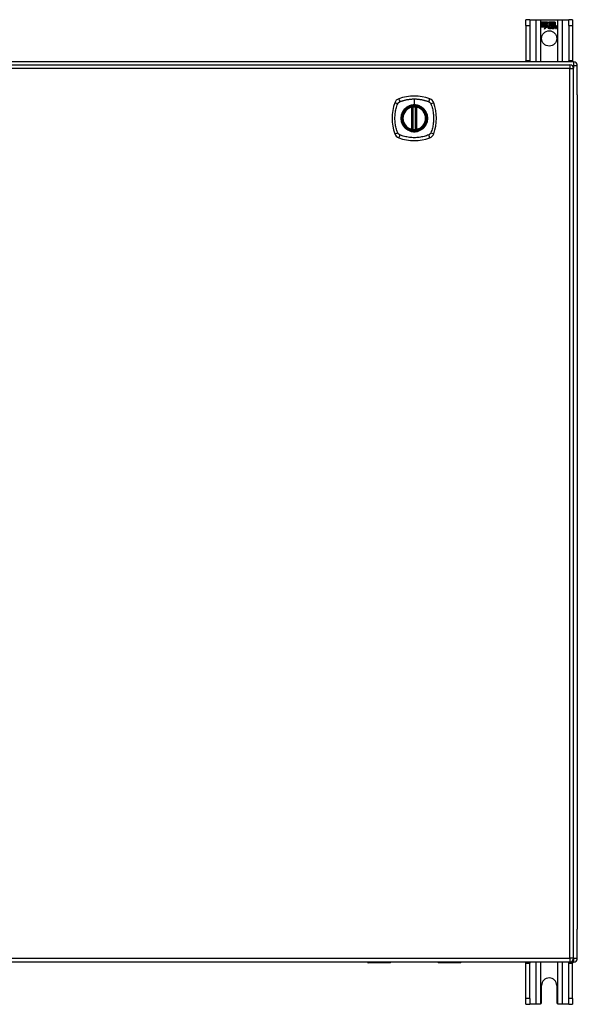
# Model space of a CAD drawing. Header units: inches. Extents: x 13 to 267, y 22 to 131.
# Tile 7 of 12: x 126 to 141, y 65 to 91. Entities that reach past the tile are written whole.
import ezdxf

# ---------------------------------------------------------------- set-up
doc = ezdxf.new("R2010")
doc.units = ezdxf.units.IN
doc.header["$MEASUREMENT"] = 0
doc.layers.add('Visible Edges(ANSI)', color=7, linetype='Continuous', lineweight=25)
doc.layers.add('Visible Tangent Edges(ANSI)', color=7, linetype='Continuous', lineweight=25)

msp = doc.modelspace()

# ---------------------------------------------------------------- linework, layer by layer
at = {"layer": 'Visible Edges(ANSI)'}
for p, q in [((139.634, 90.753), (139.529, 90.753)), ((139.529, 90.597), (139.529, 90.753)), ((139.529, 90.597), (139.529, 89.659)), ((139.634, 90.753), (139.634, 90.597)), ((139.634, 90.753), (139.798, 90.753)), ((139.634, 90.597), (139.634, 89.659)), ((139.798, 90.753), (139.933, 90.753)), ((139.933, 90.753), (140.375, 90.753)), ((139.938, 90.691), (140.105, 90.691)), ((139.938, 90.651), (139.938, 90.691)), ((139.938, 90.69), (139.938, 90.651)), ((140.105, 90.69), (139.938, 90.69)), ((139.938, 90.651), (140.06, 90.651)), ((140.061, 90.651), (139.938, 90.651)), ((139.938, 90.645), (139.938, 90.606)), ((140.06, 90.645), (139.938, 90.645)), ((139.938, 90.605), (139.938, 90.645)), ((139.938, 90.645), (140.061, 90.645)), ((139.938, 90.606), (140.06, 90.606)), ((140.061, 90.605), (139.938, 90.605)), ((139.938, 90.6), (140.061, 90.6)), ((139.938, 90.56), (139.938, 90.6)), ((140.06, 90.599), (139.938, 90.599)), ((139.938, 90.599), (139.938, 90.56)), ((140.06, 90.651), (140.06, 90.686)), ((140.06, 90.686), (140.065, 90.686)), ((140.06, 90.606), (140.06, 90.645)), ((140.06, 90.564), (140.06, 90.599)), ((140.062, 90.564), (140.06, 90.564)), ((140.061, 90.685), (140.061, 90.651)), ((140.064, 90.685), (140.061, 90.685)), ((140.061, 90.645), (140.061, 90.605)), ((140.061, 90.6), (140.061, 90.565)), ((140.061, 90.565), (140.062, 90.565)), ((140.062, 90.565), (140.08, 90.6)), ((140.08, 90.598), (140.062, 90.564)), ((140.107, 90.623), (140.064, 90.685)), ((140.065, 90.686), (140.108, 90.623)), ((140.08, 90.6), (140.083, 90.588)), ((140.082, 90.586), (140.08, 90.598)), ((140.108, 90.623), (140.082, 90.586)), ((140.083, 90.588), (140.107, 90.623)), ((140.124, 90.595), (140.085, 90.54)), ((140.086, 90.542), (140.124, 90.596)), ((140.105, 90.691), (140.127, 90.658)), ((140.127, 90.657), (140.105, 90.69)), ((140.124, 90.596), (140.133, 90.582)), ((140.133, 90.581), (140.124, 90.595)), ((140.127, 90.658), (140.144, 90.691)), ((140.145, 90.69), (140.127, 90.657)), ((140.144, 90.691), (140.228, 90.691)), ((140.144, 90.628), (140.187, 90.686)), ((140.169, 90.592), (140.144, 90.628)), ((140.227, 90.69), (140.145, 90.69)), ((140.187, 90.685), (140.145, 90.628)), ((140.145, 90.628), (140.171, 90.591)), ((140.187, 90.686), (140.191, 90.686)), ((140.19, 90.685), (140.187, 90.685)), ((140.19, 90.59), (140.19, 90.685)), ((140.219, 90.59), (140.19, 90.59)), ((140.191, 90.686), (140.191, 90.591)), ((140.191, 90.591), (140.219, 90.591)), ((140.213, 90.553), (140.195, 90.586)), ((140.195, 90.586), (140.216, 90.586)), ((140.197, 90.585), (140.213, 90.553)), ((140.215, 90.585), (140.197, 90.585)), ((140.225, 90.563), (140.215, 90.585)), ((140.216, 90.586), (140.225, 90.563)), ((140.219, 90.591), (140.227, 90.571)), ((140.228, 90.568), (140.219, 90.59)), ((140.228, 90.563), (140.225, 90.563)), ((140.225, 90.563), (140.228, 90.563)), ((140.227, 90.571), (140.227, 90.69)), ((140.228, 90.691), (140.228, 90.568)), ((140.228, 90.563), (140.245, 90.586)), ((140.245, 90.585), (140.228, 90.563)), ((140.233, 90.577), (140.233, 90.691)), ((140.233, 90.691), (140.27, 90.691)), ((140.243, 90.59), (140.233, 90.577)), ((140.234, 90.69), (140.234, 90.579)), ((140.27, 90.69), (140.234, 90.69)), ((140.234, 90.579), (140.242, 90.591)), ((140.234, 90.553), (140.263, 90.585)), ((140.265, 90.586), (140.235, 90.553)), ((140.242, 90.591), (140.27, 90.591)), ((140.27, 90.59), (140.243, 90.59)), ((140.245, 90.586), (140.265, 90.586)), ((140.263, 90.585), (140.245, 90.585)), ((140.26, 90.518), (140.272, 90.586)), ((140.273, 90.585), (140.261, 90.519)), ((140.27, 90.691), (140.27, 90.59)), ((140.27, 90.591), (140.27, 90.69)), ((140.272, 90.586), (140.286, 90.586)), ((140.286, 90.585), (140.273, 90.585)), ((140.276, 90.59), (140.276, 90.691)), ((140.276, 90.691), (140.313, 90.691)), ((140.276, 90.69), (140.276, 90.591)), ((140.312, 90.69), (140.276, 90.69)), ((140.276, 90.591), (140.292, 90.591)), ((140.291, 90.59), (140.276, 90.59)), ((140.286, 90.586), (140.285, 90.574)), ((140.285, 90.573), (140.286, 90.585)), ((140.285, 90.574), (140.289, 90.574)), ((140.289, 90.573), (140.285, 90.573)), ((140.29, 90.582), (140.291, 90.59)), ((140.292, 90.591), (140.291, 90.584)), ((140.312, 90.592), (140.312, 90.69)), ((140.313, 90.691), (140.313, 90.591)), ((140.375, 90.753), (140.51, 90.753)), ((140.51, 90.753), (140.674, 90.753)), ((140.674, 90.597), (140.674, 90.753)), ((140.779, 90.753), (140.674, 90.753)), ((140.674, 90.597), (140.674, 89.659)), ((140.779, 90.753), (140.779, 90.597)), ((140.779, 90.597), (140.779, 89.659)), ((139.938, 90.56), (140.06, 90.56)), ((140.059, 90.56), (139.938, 90.56)), ((140.028, 90.5), (140.059, 90.56)), ((140.083, 90.558), (140.028, 90.5)), ((140.06, 90.56), (140.031, 90.504)), ((140.031, 90.504), (140.083, 90.559)), ((140.083, 90.559), (140.086, 90.542)), ((140.085, 90.54), (140.083, 90.558)), ((140.137, 90.548), (140.183, 90.548)), ((140.183, 90.548), (140.138, 90.548)), ((140.139, 90.559), (140.169, 90.559)), ((140.17, 90.558), (140.139, 90.558)), ((140.174, 90.522), (140.174, 90.532)), ((140.175, 90.533), (140.175, 90.521)), ((140.182, 90.518), (140.213, 90.553)), ((140.202, 90.518), (140.182, 90.518)), ((140.213, 90.553), (140.183, 90.519)), ((140.183, 90.519), (140.202, 90.519)), ((140.202, 90.519), (140.219, 90.543)), ((140.219, 90.542), (140.202, 90.518)), ((140.219, 90.543), (140.222, 90.543)), ((140.222, 90.542), (140.219, 90.542)), ((140.222, 90.543), (140.232, 90.519)), ((140.231, 90.518), (140.222, 90.542)), ((140.252, 90.518), (140.231, 90.518)), ((140.232, 90.519), (140.25, 90.519)), ((140.25, 90.519), (140.234, 90.553)), ((140.235, 90.553), (140.252, 90.518)), ((140.277, 90.518), (140.26, 90.518)), ((140.261, 90.519), (140.276, 90.519)), ((140.276, 90.519), (140.281, 90.546)), ((140.282, 90.546), (140.277, 90.518)), ((140.311, 90.561), (140.303, 90.519)), ((140.303, 90.518), (140.31, 90.561)), ((140.303, 90.519), (140.318, 90.519)), ((140.319, 90.518), (140.303, 90.518)), ((140.318, 90.519), (140.323, 90.546)), ((140.324, 90.546), (140.319, 90.518)), ((140.353, 90.561), (140.345, 90.519)), ((140.345, 90.518), (140.352, 90.561)), ((140.345, 90.519), (140.36, 90.519)), ((140.361, 90.518), (140.345, 90.518)), ((140.36, 90.519), (140.369, 90.561)), ((140.369, 90.561), (140.361, 90.518)), ((140.805, 89.628), (93.003, 89.628)), ((93.101, 89.548), (140.706, 89.548)), ((139.529, 89.628), (139.529, 89.659)), ((139.634, 89.659), (139.634, 89.628)), ((140.674, 89.628), (140.674, 89.659)), ((140.779, 89.659), (140.779, 89.628)), ((140.904, 88.754), (140.904, 89.529)), ((140.805, 65.729), (140.805, 89.449)), ((140.904, 88.754), (140.904, 66.502)), ((136.496, 87.831), (136.496, 88.416)), ((136.516, 87.827), (136.516, 88.42)), ((136.595, 88.42), (136.595, 87.827)), ((136.615, 88.416), (136.615, 87.831)), ((140.904, 65.727), (140.904, 66.502)), ((140.706, 65.63), (93.101, 65.63)), ((135.305, 65.628), (93.77, 65.628)), ((135.925, 65.63), (135.925, 65.626)), ((137.185, 65.628), (135.925, 65.628)), ((137.185, 65.626), (137.185, 65.63)), ((140.805, 65.628), (137.805, 65.628)), ((139.529, 65.597), (139.529, 65.628)), ((139.634, 65.628), (139.634, 65.597)), ((140.674, 65.597), (140.674, 65.628)), ((140.779, 65.628), (140.779, 65.597)), ((135.91, 65.61), (135.325, 65.61)), ((137.786, 65.61), (137.201, 65.61)), ((139.529, 64.659), (139.529, 65.597)), ((139.634, 64.659), (139.634, 65.597)), ((140.674, 64.659), (140.674, 65.597)), ((140.779, 64.659), (140.779, 65.597)), ((139.951, 64.565), (139.951, 65.003)), ((140.357, 65.003), (140.357, 64.565)), ((139.529, 64.503), (139.529, 64.659)), ((139.634, 64.659), (139.634, 64.503)), ((140.674, 64.503), (140.674, 64.659)), ((140.779, 64.659), (140.779, 64.503)), ((139.529, 64.503), (139.634, 64.503)), ((139.798, 64.503), (139.634, 64.503)), ((139.889, 64.503), (139.798, 64.503)), ((140.51, 64.503), (140.419, 64.503)), ((140.674, 64.503), (140.51, 64.503)), ((140.674, 64.503), (140.779, 64.503))]:
    msp.add_line(p, q, dxfattribs=at)
at = {"layer": 'Visible Edges(ANSI)', "flags": 128}
for points in [[(136.527, 88.435), (136.525, 88.435), (136.524, 88.435), (136.522, 88.435), (136.52, 88.435), (136.519, 88.434), (136.517, 88.434), (136.516, 88.434), (136.514, 88.434), (136.513, 88.434), (136.512, 88.433), (136.511, 88.433), (136.509, 88.433), (136.508, 88.433), (136.507, 88.433), (136.506, 88.433), (136.505, 88.433), (136.505, 88.432), (136.504, 88.432), (136.504, 88.432), (136.503, 88.432), (136.503, 88.432), (136.502, 88.432), (136.502, 88.432), (136.502, 88.432)], [(136.609, 88.432), (136.609, 88.432), (136.608, 88.432), (136.608, 88.432), (136.608, 88.432), (136.607, 88.432), (136.607, 88.432), (136.606, 88.432), (136.605, 88.433), (136.604, 88.433), (136.603, 88.433), (136.602, 88.433), (136.601, 88.433), (136.6, 88.433), (136.599, 88.433), (136.598, 88.434), (136.596, 88.434), (136.595, 88.434), (136.593, 88.434), (136.592, 88.434), (136.59, 88.435), (136.589, 88.435), (136.587, 88.435), (136.586, 88.435), (136.584, 88.435)], [(136.502, 87.815), (136.502, 87.815), (136.502, 87.815), (136.503, 87.815), (136.503, 87.815), (136.504, 87.815), (136.504, 87.815), (136.505, 87.815), (136.505, 87.815), (136.506, 87.814), (136.507, 87.814), (136.508, 87.814), (136.509, 87.814), (136.511, 87.814), (136.512, 87.814), (136.513, 87.813), (136.514, 87.813), (136.516, 87.813), (136.517, 87.813), (136.519, 87.813), (136.52, 87.812), (136.522, 87.812), (136.524, 87.812), (136.525, 87.812), (136.527, 87.812)], [(136.584, 87.812), (136.586, 87.812), (136.587, 87.812), (136.589, 87.812), (136.59, 87.812), (136.592, 87.813), (136.593, 87.813), (136.595, 87.813), (136.596, 87.813), (136.598, 87.813), (136.599, 87.814), (136.6, 87.814), (136.601, 87.814), (136.602, 87.814), (136.603, 87.814), (136.604, 87.814), (136.605, 87.815), (136.606, 87.815), (136.607, 87.815), (136.607, 87.815), (136.608, 87.815), (136.608, 87.815), (136.608, 87.815), (136.609, 87.815), (136.609, 87.815)], [(139.933, 64.521), (139.931, 64.52), (139.93, 64.518), (139.928, 64.517), (139.927, 64.516), (139.925, 64.514), (139.923, 64.513), (139.922, 64.512), (139.92, 64.511), (139.918, 64.51), (139.916, 64.509), (139.914, 64.508), (139.912, 64.507), (139.91, 64.507), (139.908, 64.506), (139.906, 64.505), (139.904, 64.505), (139.903, 64.504), (139.901, 64.504), (139.899, 64.504), (139.897, 64.503), (139.895, 64.503), (139.893, 64.503), (139.891, 64.503), (139.889, 64.503)], [(140.419, 64.503), (140.417, 64.503), (140.415, 64.503), (140.413, 64.503), (140.411, 64.503), (140.409, 64.504), (140.407, 64.504), (140.405, 64.504), (140.403, 64.505), (140.401, 64.505), (140.399, 64.506), (140.397, 64.507), (140.395, 64.507), (140.394, 64.508), (140.392, 64.509), (140.39, 64.51), (140.388, 64.511), (140.386, 64.512), (140.385, 64.513), (140.383, 64.514), (140.381, 64.516), (140.38, 64.517), (140.378, 64.518), (140.377, 64.52), (140.375, 64.521)]]:
    msp.add_lwpolyline(points, dxfattribs=at)
at = {"layer": 'Visible Edges(ANSI)'}
for centre, radius in [((140.154, 90.253), 0.203), ((136.555, 88.124), 0.32), ((136.555, 88.124), 0.315)]:
    msp.add_circle(centre, radius, dxfattribs=at)
for centre, radius, start, end in [((140.17, 90.542), 0.0498, 134.1684, 176.5646), ((140.17, 90.542), 0.049, 134.1684, 176.5646), ((140.161, 90.551), 0.042, 79.6582, 131.9139), ((140.161, 90.551), 0.0412, 77.079, 133.1785), ((140.161, 90.551), 0.0374, 80.4085, 134.1684), ((140.161, 90.551), 0.0366, 80.3604, 134.1684), ((140.16, 90.556), 0.0217, 109.3797, 175.226), ((140.16, 90.556), 0.021, 109.3797, 172.9975), ((140.158, 90.563), 0.0144, 51.1652, 109.3797), ((140.158, 90.563), 0.0137, 51.1652, 109.3797), ((140.159, 90.565), 0.0119, 331.4547, 51.1652), ((140.166, 90.568), 0.0183, 23.8445, 85.1757), ((140.159, 90.565), 0.0127, 329.421, 51.1652), ((140.166, 90.568), 0.019, 23.8445, 85.0802), ((140.151, 90.562), 0.0345, 336.9643, 23.8445), ((140.151, 90.562), 0.0353, 336.1555, 23.8445), ((140.339, 90.536), 0.0589, 147.5992, 170), ((140.339, 90.536), 0.0581, 147.5992, 170), ((140.314, 90.558), 0.03, 89.4776, 147.4114), ((140.314, 90.558), 0.0293, 89.4776, 148.2123), ((140.303, 90.559), 0.0165, 96.03, 147.5992), ((140.312, 90.562), 0.03, 88.7952, 136.5849), ((140.303, 90.559), 0.0157, 96.03, 147.5992), ((140.312, 90.562), 0.0307, 90.2222, 132.7339), ((140.302, 90.567), 0.00825, 23.5571, 96.03), ((140.302, 90.567), 0.0075, 23.5571, 96.03), ((140.295, 90.564), 0.0154, 350, 23.5571), ((140.295, 90.564), 0.0161, 350, 23.5571), ((140.314, 90.575), 0.0127, 16.9928, 89.4776), ((140.314, 90.575), 0.0119, 16.9928, 89.4776), ((140.381, 90.537), 0.0589, 148.5524, 170.8204), ((140.381, 90.537), 0.0581, 148.5584, 170.8257), ((140.292, 90.569), 0.0353, 357.7769, 16.9928), ((140.356, 90.557), 0.0299, 89.6788, 160.8136), ((140.292, 90.569), 0.036, 3.6169, 16.9928), ((140.356, 90.557), 0.0307, 89.6788, 153.9508), ((140.345, 90.559), 0.0165, 96.1027, 147.6301), ((140.345, 90.559), 0.0157, 96.1027, 147.6083), ((140.344, 90.567), 0.00825, 23.5487, 96.1027), ((140.344, 90.567), 0.0075, 23.5487, 96.1027), ((140.337, 90.564), 0.0154, 349.9922, 23.5487), ((140.337, 90.564), 0.0161, 350.0076, 23.5487), ((140.356, 90.575), 0.0131, 18.4748, 89.6788), ((140.356, 90.575), 0.0124, 18.4748, 89.6788), ((140.334, 90.568), 0.0353, 349, 18.4748), ((140.334, 90.568), 0.036, 349, 18.4748), ((140.145, 90.543), 0.0247, 176.5646, 261.5605), ((140.145, 90.543), 0.0239, 176.5646, 261.5605), ((140.149, 90.544), 0.0127, 160.9907, 244.6784), ((140.149, 90.544), 0.012, 163.5261, 244.6784), ((140.152, 90.594), 0.0751, 261.5605, 286.9141), ((140.152, 90.594), 0.0759, 261.5605, 287.3343), ((140.16, 90.568), 0.0391, 244.6784, 290.9242), ((140.16, 90.568), 0.0384, 244.6784, 292.5609), ((140.706, 89.449), 0.099, 0, 90), ((140.805, 89.529), 0.099, 0, 90), ((137.244, 88.124), 1.28, 161.2278, 198.7722), ((136.201, 88.478), 0.177, 108.7722, 161.2278), ((136.555, 87.435), 1.28, 71.2278, 108.7722), ((136.91, 88.478), 0.177, 18.7722, 71.2278), ((135.866, 88.124), 1.28, 341.2278, 18.7722), ((136.555, 88.124), 0.313, 103.6344, 256.3656), ((136.555, 88.124), 0.313, 99.784, 103.6344), ((136.484, 88.416), 0.0118, 0, 103.6344), ((136.504, 88.42), 0.0118, 0, 99.784), ((136.555, 88.124), 0.313, 84.7499, 95.2501), ((136.607, 88.42), 0.0118, 80.216, 180), ((136.555, 88.124), 0.313, 76.3656, 80.216), ((136.626, 88.416), 0.0118, 76.3656, 180), ((136.555, 88.124), 0.313, 283.6344, 76.3656), ((136.201, 87.769), 0.177, 198.7722, 251.2278), ((136.484, 87.831), 0.0118, 256.3656, 0), ((136.555, 88.124), 0.313, 256.3656, 260.216), ((136.504, 87.827), 0.0118, 260.216, 0), ((136.555, 88.124), 0.313, 264.7499, 275.2501), ((136.607, 87.827), 0.0118, 180, 279.784), ((136.555, 88.124), 0.313, 279.784, 283.6344), ((136.626, 87.831), 0.0118, 180, 283.6344), ((136.91, 87.769), 0.177, 288.7722, 341.2278), ((136.555, 88.812), 1.28, 251.2278, 288.7722), ((135.325, 65.63), 0.0197, 180.5386, 270), ((135.91, 65.626), 0.0157, 270, 0), ((137.201, 65.626), 0.0157, 180, 270), ((137.786, 65.63), 0.0197, 270, 359.4614), ((140.706, 65.729), 0.099, 270, 0), ((140.805, 65.727), 0.099, 270, 0), ((140.154, 65.003), 0.203, 0, 180), ((139.889, 64.565), 0.062, 314.9335, 0), ((140.419, 64.565), 0.062, 180, 225.0665)]:
    msp.add_arc(centre, radius, start, end, dxfattribs=at)
at = {"layer": 'Visible Tangent Edges(ANSI)'}
for p, q in [((139.529, 90.597), (139.634, 90.597)), ((139.798, 90.753), (139.798, 89.628)), ((139.933, 89.628), (139.933, 90.753)), ((140.375, 90.753), (140.375, 89.628)), ((140.51, 89.628), (140.51, 90.753)), ((140.674, 90.597), (140.779, 90.597)), ((139.634, 89.659), (139.529, 89.659)), ((140.779, 89.659), (140.674, 89.659)), ((140.706, 89.548), (140.706, 89.449)), ((140.764, 89.529), (140.805, 89.529)), ((140.805, 89.628), (140.805, 89.529)), ((140.805, 89.529), (140.904, 89.529)), ((140.805, 89.529), (140.805, 89.458)), ((140.706, 89.449), (93.101, 89.449)), ((140.706, 89.449), (140.805, 89.449)), ((140.706, 65.729), (140.706, 89.449)), ((136.555, 88.64), (136.555, 88.48)), ((136.555, 88.476), (136.555, 88.48)), ((136.484, 88.416), (136.482, 88.428)), ((136.484, 88.416), (136.496, 88.416)), ((136.484, 88.416), (136.484, 87.831)), ((136.496, 88.416), (136.506, 88.416)), ((136.502, 88.432), (136.503, 88.426)), ((136.506, 88.42), (136.516, 88.42)), ((136.506, 87.831), (136.506, 88.416)), ((136.528, 88.423), (136.527, 88.435)), ((136.528, 87.824), (136.528, 88.423)), ((136.583, 88.423), (136.584, 88.435)), ((136.583, 88.423), (136.583, 87.824)), ((136.595, 88.42), (136.605, 88.42)), ((136.605, 88.416), (136.615, 88.416)), ((136.605, 88.416), (136.605, 87.831)), ((136.608, 88.426), (136.609, 88.432)), ((136.615, 88.416), (136.626, 88.416)), ((136.629, 88.428), (136.626, 88.416)), ((136.626, 87.831), (136.626, 88.416)), ((136.482, 87.819), (136.484, 87.831)), ((136.496, 87.831), (136.484, 87.831)), ((136.506, 87.831), (136.496, 87.831)), ((136.503, 87.821), (136.502, 87.815)), ((136.516, 87.827), (136.506, 87.827)), ((136.527, 87.812), (136.528, 87.824)), ((136.584, 87.812), (136.583, 87.824)), ((136.605, 87.827), (136.595, 87.827)), ((136.615, 87.831), (136.605, 87.831)), ((136.609, 87.815), (136.608, 87.821)), ((136.626, 87.831), (136.615, 87.831)), ((136.626, 87.831), (136.629, 87.819)), ((93.101, 65.729), (140.706, 65.729)), ((135.325, 65.63), (135.325, 65.61)), ((135.91, 65.61), (135.91, 65.63)), ((137.201, 65.63), (137.201, 65.61)), ((137.786, 65.61), (137.786, 65.63)), ((139.798, 65.628), (139.798, 64.503)), ((139.933, 64.521), (139.933, 65.628)), ((140.375, 65.628), (140.375, 64.521)), ((140.51, 64.503), (140.51, 65.628)), ((140.706, 65.729), (140.706, 65.63)), ((140.805, 65.729), (140.706, 65.729)), ((140.904, 65.727), (140.805, 65.727)), ((140.805, 65.719), (140.805, 65.628)), ((139.529, 65.597), (139.634, 65.597)), ((140.674, 65.597), (140.779, 65.597)), ((139.634, 64.659), (139.529, 64.659)), ((140.779, 64.659), (140.674, 64.659))]:
    msp.add_line(p, q, dxfattribs=at)
at = {"layer": 'Visible Tangent Edges(ANSI)', "flags": 128}
for points in [[(136.115, 87.735), (136.102, 87.768), (136.091, 87.8), (136.082, 87.831), (136.073, 87.863), (136.065, 87.894), (136.058, 87.927), (136.052, 87.959), (136.048, 87.992), (136.044, 88.024), (136.041, 88.057), (136.039, 88.09), (136.039, 88.123), (136.039, 88.156), (136.041, 88.189), (136.044, 88.222), (136.047, 88.255), (136.052, 88.288), (136.058, 88.32), (136.065, 88.352), (136.073, 88.384), (136.082, 88.416), (136.091, 88.447), (136.102, 88.479), (136.115, 88.512)], [(136.115, 88.512), (136.116, 88.513), (136.117, 88.515), (136.118, 88.516), (136.118, 88.518), (136.119, 88.519), (136.12, 88.52), (136.121, 88.522), (136.121, 88.523), (136.122, 88.524), (136.123, 88.526), (136.124, 88.527), (136.125, 88.528), (136.126, 88.529), (136.127, 88.531), (136.127, 88.532), (136.128, 88.533), (136.129, 88.534), (136.13, 88.535), (136.131, 88.537), (136.132, 88.538), (136.133, 88.539), (136.134, 88.54), (136.136, 88.541), (136.137, 88.542)], [(136.137, 88.542), (136.138, 88.543), (136.139, 88.544), (136.14, 88.545), (136.141, 88.546), (136.142, 88.548), (136.143, 88.549), (136.145, 88.549), (136.146, 88.55), (136.147, 88.551), (136.148, 88.552), (136.15, 88.553), (136.151, 88.554), (136.152, 88.555), (136.153, 88.556), (136.155, 88.557), (136.156, 88.558), (136.157, 88.558), (136.159, 88.559), (136.16, 88.56), (136.161, 88.561), (136.163, 88.561), (136.164, 88.562), (136.165, 88.563), (136.167, 88.563)], [(136.167, 88.563), (136.185, 88.572), (136.2, 88.577), (136.216, 88.583), (136.231, 88.588), (136.247, 88.593), (136.263, 88.597), (136.279, 88.602), (136.294, 88.606), (136.31, 88.61), (136.326, 88.614), (136.343, 88.617), (136.359, 88.621), (136.375, 88.624), (136.391, 88.627), (136.407, 88.629), (136.424, 88.631), (136.44, 88.633), (136.457, 88.635), (136.473, 88.637), (136.489, 88.638), (136.506, 88.639), (136.522, 88.64), (136.539, 88.64), (136.555, 88.64)], [(136.555, 88.476), (136.647, 88.464), (136.732, 88.429), (136.805, 88.372), (136.861, 88.3), (136.896, 88.215), (136.908, 88.123), (136.895, 88.032), (136.86, 87.947), (136.804, 87.874), (136.732, 87.818), (136.646, 87.783), (136.555, 87.771), (136.464, 87.783), (136.379, 87.819), (136.306, 87.875), (136.25, 87.947), (136.215, 88.032), (136.203, 88.124), (136.215, 88.215), (136.251, 88.3), (136.306, 88.373), (136.379, 88.429), (136.464, 88.464), (136.555, 88.476)], [(136.555, 88.48), (136.545, 88.48), (136.535, 88.48), (136.525, 88.479), (136.514, 88.478), (136.504, 88.477), (136.494, 88.475), (136.484, 88.473), (136.474, 88.471), (136.464, 88.468), (136.454, 88.466), (136.444, 88.463), (136.434, 88.459), (136.425, 88.456), (136.415, 88.452), (136.406, 88.447), (136.397, 88.443), (136.387, 88.438), (136.378, 88.433), (136.37, 88.428), (136.361, 88.423), (136.352, 88.417), (136.344, 88.411), (136.336, 88.405), (136.328, 88.398)], [(136.555, 88.64), (136.572, 88.64), (136.588, 88.64), (136.605, 88.639), (136.621, 88.638), (136.638, 88.637), (136.654, 88.635), (136.671, 88.633), (136.687, 88.631), (136.703, 88.629), (136.72, 88.627), (136.736, 88.624), (136.752, 88.621), (136.768, 88.617), (136.784, 88.614), (136.8, 88.61), (136.816, 88.606), (136.832, 88.602), (136.848, 88.597), (136.864, 88.593), (136.879, 88.588), (136.895, 88.583), (136.91, 88.577), (136.926, 88.572), (136.944, 88.563)], [(136.783, 88.398), (136.775, 88.405), (136.767, 88.411), (136.758, 88.417), (136.75, 88.423), (136.741, 88.428), (136.732, 88.433), (136.723, 88.438), (136.714, 88.443), (136.705, 88.447), (136.695, 88.452), (136.686, 88.456), (136.676, 88.459), (136.667, 88.463), (136.657, 88.466), (136.647, 88.468), (136.637, 88.471), (136.627, 88.473), (136.617, 88.475), (136.607, 88.477), (136.596, 88.478), (136.586, 88.479), (136.576, 88.48), (136.566, 88.48), (136.555, 88.48)], [(136.944, 88.563), (136.947, 88.562), (136.949, 88.561), (136.952, 88.559), (136.955, 88.558), (136.957, 88.556), (136.96, 88.554), (136.962, 88.552), (136.965, 88.55), (136.967, 88.549), (136.97, 88.547), (136.972, 88.544), (136.974, 88.542), (136.976, 88.54), (136.978, 88.538), (136.98, 88.536), (136.982, 88.533), (136.984, 88.531), (136.986, 88.528), (136.988, 88.526), (136.989, 88.523), (136.991, 88.52), (136.993, 88.518), (136.994, 88.515), (136.995, 88.512)], [(136.995, 88.512), (137.009, 88.479), (137.02, 88.447), (137.029, 88.416), (137.038, 88.384), (137.046, 88.352), (137.053, 88.32), (137.059, 88.288), (137.063, 88.255), (137.067, 88.222), (137.07, 88.189), (137.071, 88.156), (137.072, 88.123), (137.071, 88.09), (137.07, 88.057), (137.067, 88.024), (137.063, 87.992), (137.058, 87.959), (137.053, 87.927), (137.046, 87.894), (137.038, 87.863), (137.029, 87.831), (137.02, 87.8), (137.009, 87.768), (136.995, 87.735)], [(136.281, 88.351), (136.268, 88.335), (136.256, 88.318), (136.246, 88.3), (136.236, 88.282), (136.227, 88.264), (136.22, 88.244), (136.213, 88.225), (136.208, 88.205), (136.204, 88.185), (136.201, 88.165), (136.199, 88.144), (136.199, 88.123), (136.199, 88.103), (136.201, 88.082), (136.204, 88.062), (136.208, 88.042), (136.213, 88.022), (136.22, 88.002), (136.227, 87.983), (136.236, 87.964), (136.246, 87.946), (136.256, 87.929), (136.268, 87.912), (136.281, 87.896)], [(136.328, 88.398), (136.326, 88.396), (136.324, 88.395), (136.321, 88.393), (136.319, 88.391), (136.317, 88.389), (136.315, 88.387), (136.313, 88.385), (136.311, 88.383), (136.309, 88.381), (136.307, 88.38), (136.305, 88.378), (136.303, 88.376), (136.301, 88.374), (136.299, 88.372), (136.297, 88.37), (136.295, 88.368), (136.294, 88.366), (136.292, 88.364), (136.29, 88.362), (136.288, 88.359), (136.286, 88.357), (136.284, 88.355), (136.283, 88.353), (136.281, 88.351)], [(136.503, 88.426), (136.503, 88.426), (136.502, 88.427), (136.501, 88.427), (136.5, 88.427), (136.499, 88.428), (136.498, 88.428), (136.498, 88.428), (136.497, 88.428), (136.496, 88.428), (136.495, 88.429), (136.494, 88.429), (136.493, 88.429), (136.492, 88.429), (136.491, 88.429), (136.49, 88.429), (136.489, 88.429), (136.488, 88.429), (136.487, 88.429), (136.486, 88.429), (136.485, 88.428), (136.484, 88.428), (136.483, 88.428), (136.483, 88.428), (136.482, 88.428)], [(136.506, 88.42), (136.506, 88.421), (136.506, 88.421), (136.506, 88.421), (136.506, 88.421), (136.506, 88.422), (136.506, 88.422), (136.505, 88.422), (136.505, 88.422), (136.505, 88.423), (136.505, 88.423), (136.505, 88.423), (136.505, 88.423), (136.505, 88.424), (136.505, 88.424), (136.505, 88.424), (136.504, 88.424), (136.504, 88.425), (136.504, 88.425), (136.504, 88.425), (136.504, 88.425), (136.504, 88.425), (136.504, 88.426), (136.503, 88.426), (136.503, 88.426)], [(136.506, 88.416), (136.506, 88.416), (136.506, 88.417), (136.506, 88.417), (136.506, 88.417), (136.506, 88.417), (136.506, 88.417), (136.506, 88.417), (136.506, 88.418), (136.506, 88.418), (136.506, 88.418), (136.506, 88.418), (136.506, 88.418), (136.506, 88.418), (136.506, 88.419), (136.506, 88.419), (136.506, 88.419), (136.506, 88.419), (136.506, 88.419), (136.506, 88.419), (136.506, 88.42), (136.506, 88.42), (136.506, 88.42), (136.506, 88.42), (136.506, 88.42)], [(136.516, 88.42), (136.516, 88.42), (136.516, 88.42), (136.516, 88.42), (136.516, 88.42), (136.517, 88.421), (136.517, 88.421), (136.517, 88.421), (136.518, 88.421), (136.518, 88.421), (136.518, 88.421), (136.519, 88.421), (136.519, 88.421), (136.52, 88.422), (136.521, 88.422), (136.521, 88.422), (136.522, 88.422), (136.523, 88.422), (136.523, 88.422), (136.524, 88.423), (136.525, 88.423), (136.526, 88.423), (136.526, 88.423), (136.527, 88.423), (136.528, 88.423)], [(136.583, 88.423), (136.584, 88.423), (136.584, 88.423), (136.585, 88.423), (136.586, 88.423), (136.587, 88.423), (136.587, 88.422), (136.588, 88.422), (136.589, 88.422), (136.589, 88.422), (136.59, 88.422), (136.591, 88.422), (136.591, 88.421), (136.592, 88.421), (136.592, 88.421), (136.593, 88.421), (136.593, 88.421), (136.594, 88.421), (136.594, 88.421), (136.594, 88.421), (136.594, 88.42), (136.595, 88.42), (136.595, 88.42), (136.595, 88.42), (136.595, 88.42)], [(136.608, 88.426), (136.607, 88.426), (136.607, 88.426), (136.607, 88.425), (136.607, 88.425), (136.607, 88.425), (136.607, 88.425), (136.606, 88.425), (136.606, 88.424), (136.606, 88.424), (136.606, 88.424), (136.606, 88.424), (136.606, 88.423), (136.606, 88.423), (136.606, 88.423), (136.606, 88.423), (136.605, 88.422), (136.605, 88.422), (136.605, 88.422), (136.605, 88.422), (136.605, 88.421), (136.605, 88.421), (136.605, 88.421), (136.605, 88.421), (136.605, 88.42)], [(136.605, 88.42), (136.605, 88.42), (136.605, 88.42), (136.605, 88.42), (136.605, 88.42), (136.605, 88.419), (136.605, 88.419), (136.605, 88.419), (136.605, 88.419), (136.605, 88.419), (136.605, 88.419), (136.605, 88.418), (136.605, 88.418), (136.605, 88.418), (136.605, 88.418), (136.605, 88.418), (136.605, 88.418), (136.605, 88.417), (136.605, 88.417), (136.605, 88.417), (136.605, 88.417), (136.605, 88.417), (136.605, 88.417), (136.605, 88.416), (136.605, 88.416)], [(136.629, 88.428), (136.628, 88.428), (136.627, 88.428), (136.626, 88.428), (136.625, 88.428), (136.624, 88.429), (136.624, 88.429), (136.623, 88.429), (136.622, 88.429), (136.621, 88.429), (136.62, 88.429), (136.619, 88.429), (136.618, 88.429), (136.617, 88.429), (136.616, 88.429), (136.615, 88.428), (136.614, 88.428), (136.613, 88.428), (136.612, 88.428), (136.612, 88.428), (136.611, 88.427), (136.61, 88.427), (136.609, 88.427), (136.608, 88.426), (136.608, 88.426)], [(136.83, 88.351), (136.828, 88.353), (136.826, 88.355), (136.825, 88.357), (136.823, 88.359), (136.821, 88.362), (136.819, 88.364), (136.817, 88.366), (136.815, 88.368), (136.813, 88.37), (136.811, 88.372), (136.81, 88.374), (136.808, 88.376), (136.806, 88.378), (136.804, 88.38), (136.802, 88.381), (136.8, 88.383), (136.798, 88.385), (136.796, 88.387), (136.793, 88.389), (136.791, 88.391), (136.789, 88.393), (136.787, 88.395), (136.785, 88.396), (136.783, 88.398)], [(136.83, 87.896), (136.843, 87.912), (136.854, 87.929), (136.865, 87.947), (136.875, 87.965), (136.883, 87.983), (136.891, 88.003), (136.897, 88.022), (136.903, 88.042), (136.907, 88.062), (136.91, 88.082), (136.912, 88.103), (136.912, 88.123), (136.912, 88.144), (136.91, 88.165), (136.907, 88.185), (136.903, 88.205), (136.897, 88.225), (136.891, 88.245), (136.883, 88.264), (136.875, 88.282), (136.865, 88.301), (136.854, 88.318), (136.843, 88.335), (136.83, 88.351)], [(136.167, 87.684), (136.164, 87.685), (136.161, 87.686), (136.159, 87.688), (136.156, 87.689), (136.153, 87.691), (136.151, 87.693), (136.148, 87.695), (136.146, 87.697), (136.143, 87.699), (136.141, 87.701), (136.139, 87.703), (136.137, 87.705), (136.134, 87.707), (136.132, 87.709), (136.13, 87.712), (136.128, 87.714), (136.127, 87.716), (136.125, 87.719), (136.123, 87.721), (136.121, 87.724), (136.12, 87.727), (136.118, 87.729), (136.117, 87.732), (136.115, 87.735)], [(136.944, 87.684), (136.91, 87.67), (136.879, 87.659), (136.848, 87.65), (136.816, 87.641), (136.784, 87.633), (136.752, 87.626), (136.72, 87.62), (136.687, 87.616), (136.654, 87.612), (136.622, 87.609), (136.589, 87.607), (136.556, 87.607), (136.523, 87.607), (136.49, 87.609), (136.457, 87.612), (136.424, 87.616), (136.391, 87.62), (136.359, 87.626), (136.327, 87.633), (136.295, 87.641), (136.263, 87.65), (136.231, 87.659), (136.2, 87.67), (136.167, 87.684)], [(136.281, 87.896), (136.283, 87.894), (136.284, 87.892), (136.286, 87.89), (136.288, 87.888), (136.29, 87.885), (136.292, 87.883), (136.294, 87.881), (136.295, 87.879), (136.297, 87.877), (136.299, 87.875), (136.301, 87.873), (136.303, 87.871), (136.305, 87.869), (136.307, 87.867), (136.309, 87.866), (136.311, 87.864), (136.313, 87.862), (136.315, 87.86), (136.317, 87.858), (136.319, 87.856), (136.321, 87.854), (136.324, 87.852), (136.326, 87.851), (136.328, 87.849)], [(136.328, 87.849), (136.344, 87.836), (136.361, 87.825), (136.378, 87.814), (136.397, 87.804), (136.415, 87.795), (136.434, 87.788), (136.454, 87.781), (136.474, 87.776), (136.494, 87.772), (136.514, 87.769), (136.535, 87.767), (136.556, 87.767), (136.576, 87.767), (136.597, 87.769), (136.617, 87.772), (136.637, 87.776), (136.657, 87.782), (136.677, 87.788), (136.696, 87.796), (136.714, 87.804), (136.733, 87.814), (136.75, 87.825), (136.767, 87.836), (136.783, 87.849)], [(136.482, 87.819), (136.483, 87.819), (136.483, 87.819), (136.484, 87.819), (136.485, 87.819), (136.486, 87.818), (136.487, 87.818), (136.488, 87.818), (136.489, 87.818), (136.49, 87.818), (136.491, 87.818), (136.492, 87.818), (136.493, 87.818), (136.494, 87.818), (136.495, 87.818), (136.496, 87.819), (136.497, 87.819), (136.498, 87.819), (136.498, 87.819), (136.499, 87.819), (136.5, 87.82), (136.501, 87.82), (136.502, 87.82), (136.503, 87.821), (136.503, 87.821)], [(136.503, 87.821), (136.503, 87.821), (136.504, 87.821), (136.504, 87.822), (136.504, 87.822), (136.504, 87.822), (136.504, 87.822), (136.504, 87.822), (136.504, 87.823), (136.505, 87.823), (136.505, 87.823), (136.505, 87.823), (136.505, 87.824), (136.505, 87.824), (136.505, 87.824), (136.505, 87.824), (136.505, 87.825), (136.505, 87.825), (136.506, 87.825), (136.506, 87.825), (136.506, 87.826), (136.506, 87.826), (136.506, 87.826), (136.506, 87.826), (136.506, 87.827)], [(136.506, 87.827), (136.506, 87.827), (136.506, 87.827), (136.506, 87.827), (136.506, 87.827), (136.506, 87.828), (136.506, 87.828), (136.506, 87.828), (136.506, 87.828), (136.506, 87.828), (136.506, 87.828), (136.506, 87.829), (136.506, 87.829), (136.506, 87.829), (136.506, 87.829), (136.506, 87.829), (136.506, 87.829), (136.506, 87.83), (136.506, 87.83), (136.506, 87.83), (136.506, 87.83), (136.506, 87.83), (136.506, 87.83), (136.506, 87.831), (136.506, 87.831)], [(136.528, 87.824), (136.527, 87.824), (136.526, 87.824), (136.526, 87.824), (136.525, 87.824), (136.524, 87.824), (136.523, 87.825), (136.523, 87.825), (136.522, 87.825), (136.521, 87.825), (136.521, 87.825), (136.52, 87.825), (136.519, 87.826), (136.519, 87.826), (136.518, 87.826), (136.518, 87.826), (136.518, 87.826), (136.517, 87.826), (136.517, 87.826), (136.517, 87.826), (136.516, 87.827), (136.516, 87.827), (136.516, 87.827), (136.516, 87.827), (136.516, 87.827)], [(136.595, 87.827), (136.595, 87.827), (136.595, 87.827), (136.595, 87.827), (136.594, 87.827), (136.594, 87.826), (136.594, 87.826), (136.594, 87.826), (136.593, 87.826), (136.593, 87.826), (136.592, 87.826), (136.592, 87.826), (136.591, 87.826), (136.591, 87.825), (136.59, 87.825), (136.589, 87.825), (136.589, 87.825), (136.588, 87.825), (136.587, 87.825), (136.587, 87.824), (136.586, 87.824), (136.585, 87.824), (136.584, 87.824), (136.584, 87.824), (136.583, 87.824)], [(136.605, 87.831), (136.605, 87.831), (136.605, 87.83), (136.605, 87.83), (136.605, 87.83), (136.605, 87.83), (136.605, 87.83), (136.605, 87.83), (136.605, 87.829), (136.605, 87.829), (136.605, 87.829), (136.605, 87.829), (136.605, 87.829), (136.605, 87.829), (136.605, 87.828), (136.605, 87.828), (136.605, 87.828), (136.605, 87.828), (136.605, 87.828), (136.605, 87.828), (136.605, 87.827), (136.605, 87.827), (136.605, 87.827), (136.605, 87.827), (136.605, 87.827)], [(136.605, 87.827), (136.605, 87.826), (136.605, 87.826), (136.605, 87.826), (136.605, 87.826), (136.605, 87.825), (136.605, 87.825), (136.605, 87.825), (136.605, 87.825), (136.606, 87.824), (136.606, 87.824), (136.606, 87.824), (136.606, 87.824), (136.606, 87.823), (136.606, 87.823), (136.606, 87.823), (136.606, 87.823), (136.606, 87.822), (136.607, 87.822), (136.607, 87.822), (136.607, 87.822), (136.607, 87.822), (136.607, 87.821), (136.607, 87.821), (136.608, 87.821)], [(136.608, 87.821), (136.608, 87.821), (136.609, 87.82), (136.61, 87.82), (136.611, 87.82), (136.612, 87.819), (136.612, 87.819), (136.613, 87.819), (136.614, 87.819), (136.615, 87.819), (136.616, 87.818), (136.617, 87.818), (136.618, 87.818), (136.619, 87.818), (136.62, 87.818), (136.621, 87.818), (136.622, 87.818), (136.623, 87.818), (136.624, 87.818), (136.624, 87.818), (136.625, 87.819), (136.626, 87.819), (136.627, 87.819), (136.628, 87.819), (136.629, 87.819)], [(136.783, 87.849), (136.785, 87.851), (136.787, 87.852), (136.789, 87.854), (136.791, 87.856), (136.793, 87.858), (136.796, 87.86), (136.798, 87.862), (136.8, 87.864), (136.802, 87.866), (136.804, 87.867), (136.806, 87.869), (136.808, 87.871), (136.81, 87.873), (136.811, 87.875), (136.813, 87.877), (136.815, 87.879), (136.817, 87.881), (136.819, 87.883), (136.821, 87.885), (136.823, 87.888), (136.825, 87.89), (136.826, 87.892), (136.828, 87.894), (136.83, 87.896)], [(136.995, 87.735), (136.994, 87.732), (136.993, 87.729), (136.991, 87.727), (136.989, 87.724), (136.988, 87.721), (136.986, 87.719), (136.984, 87.716), (136.982, 87.714), (136.98, 87.712), (136.978, 87.709), (136.976, 87.707), (136.974, 87.705), (136.972, 87.703), (136.97, 87.701), (136.967, 87.699), (136.965, 87.697), (136.963, 87.695), (136.96, 87.693), (136.957, 87.691), (136.955, 87.689), (136.952, 87.688), (136.95, 87.686), (136.947, 87.685), (136.944, 87.684)], [(135.54, 65.63), (135.541, 65.628), (135.542, 65.626), (135.544, 65.625), (135.546, 65.624), (135.548, 65.622), (135.551, 65.621), (135.553, 65.62), (135.557, 65.62), (135.56, 65.619), (135.564, 65.619), (135.567, 65.619), (135.571, 65.619), (135.575, 65.619), (135.579, 65.619), (135.582, 65.619), (135.586, 65.62), (135.589, 65.621), (135.592, 65.621), (135.594, 65.622), (135.597, 65.624), (135.599, 65.625), (135.6, 65.626), (135.601, 65.628), (135.602, 65.63)], [(135.582, 65.63), (135.582, 65.629), (135.581, 65.629), (135.58, 65.629), (135.579, 65.629), (135.578, 65.629), (135.577, 65.628), (135.576, 65.628), (135.575, 65.628), (135.574, 65.628), (135.573, 65.628), (135.572, 65.628), (135.571, 65.628), (135.57, 65.628), (135.569, 65.628), (135.568, 65.628), (135.567, 65.628), (135.566, 65.628), (135.565, 65.628), (135.564, 65.629), (135.563, 65.629), (135.562, 65.629), (135.562, 65.629), (135.561, 65.629), (135.56, 65.63)], [(137.509, 65.63), (137.51, 65.628), (137.511, 65.626), (137.512, 65.625), (137.514, 65.624), (137.516, 65.622), (137.519, 65.621), (137.522, 65.621), (137.525, 65.62), (137.529, 65.619), (137.532, 65.619), (137.536, 65.619), (137.54, 65.619), (137.543, 65.619), (137.547, 65.619), (137.551, 65.619), (137.554, 65.62), (137.557, 65.62), (137.56, 65.621), (137.563, 65.622), (137.565, 65.624), (137.567, 65.625), (137.569, 65.626), (137.57, 65.628), (137.571, 65.63)], [(137.551, 65.63), (137.55, 65.629), (137.549, 65.629), (137.548, 65.629), (137.547, 65.629), (137.546, 65.629), (137.546, 65.628), (137.545, 65.628), (137.544, 65.628), (137.543, 65.628), (137.542, 65.628), (137.541, 65.628), (137.54, 65.628), (137.539, 65.628), (137.538, 65.628), (137.537, 65.628), (137.536, 65.628), (137.535, 65.628), (137.534, 65.628), (137.533, 65.629), (137.532, 65.629), (137.531, 65.629), (137.53, 65.629), (137.529, 65.629), (137.528, 65.63)]]:
    msp.add_lwpolyline(points, dxfattribs=at)
at = {"layer": 'Visible Tangent Edges(ANSI)'}
for radius in [0.346, 0.342, 0.325, 0.324]:
    msp.add_circle((136.555, 88.124), radius, dxfattribs=at)
for start, end in [(103.6344, 256.3656), (84.7499, 95.2501), (283.6344, 76.3656), (264.7499, 275.2501)]:
    msp.add_arc((136.555, 88.124), 0.301, start, end, dxfattribs=at)
for centre, major_axis, ratio, start_param, end_param in [((136.143, 88.498), (-0.112, 0.037), 0.042597, 4.975842, 6.113112), ((136.181, 88.536), (-0.037, 0.112), 0.042597, 0.170073, 1.307344), ((136.93, 88.536), (0.037, 0.112), 0.042597, 4.975842, 6.113112), ((136.968, 88.498), (0.112, 0.037), 0.042597, 0.170073, 1.307344), ((136.502, 88.432), (-0.00893, -0.00773), 0.431674, 0, 1.315955), ((136.508, 88.42), (-0.0116, -0.0021), 0.025638, 4.856604, 6.283185), ((136.603, 88.42), (0.0116, -0.0021), 0.025638, 0, 1.426581), ((136.609, 88.432), (0.00893, -0.00773), 0.431674, 4.96723, 6.283185), ((136.143, 87.749), (-0.112, -0.037), 0.042597, 0.170073, 1.307344), ((136.181, 87.711), (-0.037, -0.112), 0.042597, 4.975842, 6.113112), ((136.502, 87.815), (-0.00893, 0.00773), 0.431674, 4.96723, 6.283185), ((136.508, 87.827), (-0.0116, 0.0021), 0.025638, 0, 1.426581), ((136.603, 87.827), (0.0116, 0.0021), 0.025638, 4.856604, 6.283185), ((136.609, 87.815), (0.00893, 0.00773), 0.431674, 0, 1.315955), ((136.93, 87.711), (0.037, -0.112), 0.042597, 0.170073, 1.307344), ((136.968, 87.749), (0.112, -0.037), 0.042597, 4.975842, 6.113112)]:
    msp.add_ellipse(centre, major_axis=major_axis, ratio=ratio, start_param=start_param, end_param=end_param, dxfattribs=at)

doc.saveas('drawing.dxf')
